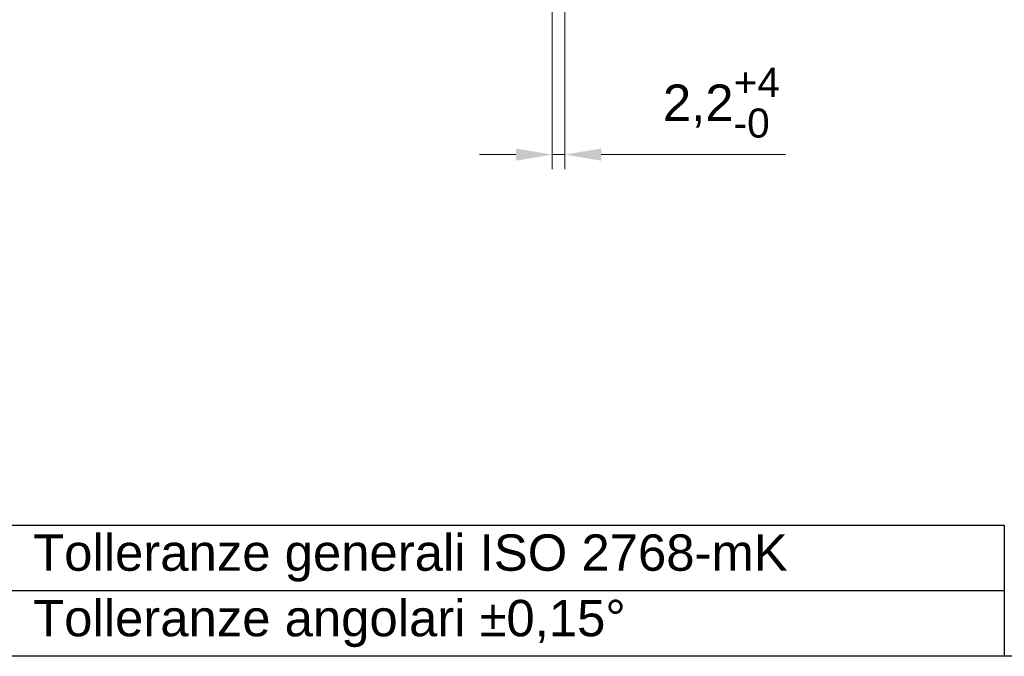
# Model space of a CAD drawing. Header units: millimetres. Extents: x 12 to 1038, y 10 to 730.
# Tile 2 of 7: x 376 to 545, y 12 to 122. Entities that reach past the tile are written whole.
import ezdxf

# ---------------------------------------------------------------- set-up
doc = ezdxf.new("R2010")
doc.units = ezdxf.units.MM
doc.header["$LTSCALE"] = 2.5
doc.layers.add('Bordo (ISO)', color=7, linetype='Continuous', lineweight=25)
doc.layers.add('Quota (ISO)', color=7, linetype='Continuous', lineweight=15)
doc.styles.add('Miglioranzo', font='ARIAL.TTF')
doc.dimstyles.new('Migliioranzo', dxfattribs={"dimscale": 2.5, "dimtxt": 2.5, "dimasz": 2.5, "dimexe": 1, "dimexo": 0, "dimgap": 0.762, "dimtad": 1, "dimtoh": 1, "dimrnd": 1e-08, "dimtxsty": 'Miglioranzo', "dimcen": 0.09, "dimdle": 10, "dimclrd": 256, "dimclre": 256, "dimclrt": 256, "dimazin": 2, "dimtfac": 0.8, "dimtmove": 0, "dimatfit": 3, "dimfxl": 1, "dimtolj": 1, "dimlwd": -1, "dimlwe": -1, "dimarcsym": 0})

# ---------------------------------------------------------------- blocks, each defined once
blk = doc.blocks.new('Bordi Bordo A3')
at = {"layer": 'Bordo (ISO)'}
for p, q in [((8, 14), (218, 14)), ((218, 14), (218, 5)), ((218, 9.5), (8, 9.5)), ((415, 5), (5, 5)), ((218, 5), (8, 5))]:
    blk.add_line(p, q, dxfattribs=at)
at = {"layer": 'Bordo (ISO)', "insert": (151.3, 11.75), "char_height": 2.5, "attachment_point": 4, "style": 'Miglioranzo'}
blk.add_mtext('Tolleranze generali ISO 2768-mK', dxfattribs=at)
at = {"layer": 'Bordo (ISO)', "insert": (151.3, 7.25), "char_height": 2.5, "width": 42.80902, "attachment_point": 4, "style": 'Miglioranzo'}
blk.add_mtext('Tolleranze angolari \\fAIGDT|b0|i0;\\H2.5000;`\\fArial|b0|i0;\\H2.5000;0,15°', dxfattribs=at)
blk = doc.blocks.new('*D36')
at = {"layer": 'Defpoints', "color": 0}
for p in [(467.39, 124.65), (469.55, 124.6), (469.55, 98.68)]:
    blk.add_point(p, dxfattribs=at)
at = {"layer": 'Quota (ISO)'}
for p, q in [((467.39, 124.65), (467.39, 96.18)), ((469.55, 124.6), (469.55, 96.18)), ((461.14, 98.68), (454.89, 98.68)), ((467.39, 98.68), (469.55, 98.68)), ((475.8, 98.68), (507.41, 98.68))]:
    blk.add_line(p, q, dxfattribs=at)
for points in [[(461.14, 99.72), (461.14, 97.63), (467.39, 98.68)], [(475.8, 99.72), (475.8, 97.63), (469.55, 98.68)]]:
    blk.add_solid(points, dxfattribs=at)
at = {"layer": 'Quota (ISO)', "insert": (486.38, 113.59), "char_height": 6.25, "attachment_point": 1, "style": 'Miglioranzo'}
blk.add_mtext('\\A1;2,2{\\H5.000000;\\S+4^ -0;}', dxfattribs=at)

msp = doc.modelspace()

# ---------------------------------------------------------------- block references
at = {"xscale": 2.5, "yscale": 2.5, "zscale": 2.5}
msp.add_blockref('Bordi Bordo A3', (0, 0), dxfattribs=at)

# ---------------------------------------------------------------- dimensions: what is measured, and where the dimension line sits
at = {"layer": 'Quota (ISO)'}
dim = msp.add_linear_dim(base=(469.551, 98.676), p1=(467.386, 124.645), p2=(469.551, 124.595), angle=180, dimstyle='Migliioranzo', override={"dimgap": 0.762, "dimtoh": 0, "dimdec": 1, "dimtol": 1, "dimlim": 0, "dimtp": 4, "dimtm": 1e-09, "dimtdec": 2, "dimtofl": 1, "dimatfit": 1}, dxfattribs=at)
dim.commit()
dim.dimension.update_dxf_attribs({"geometry": '*D36', "text_midpoint": (495.944, 98.676), "dimtype": 160})

doc.saveas('drawing.dxf')
